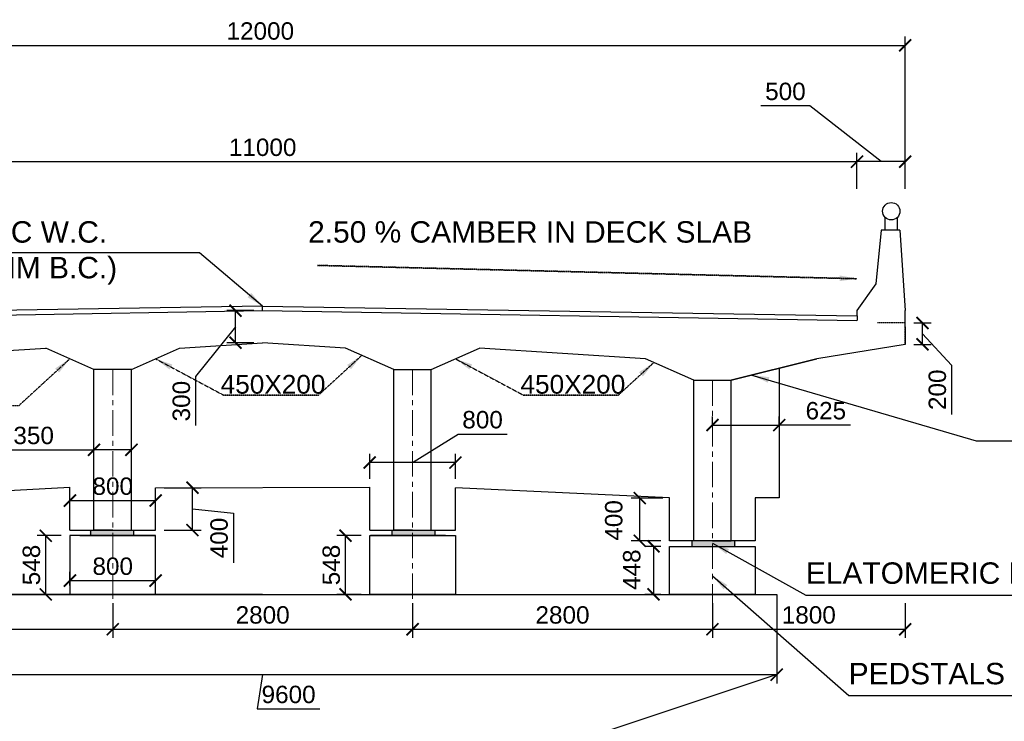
# Model space of a CAD drawing. Header units: millimetres. Extents: x -7734343280 to -3864522140, y -13315289801 to -345766.
# Tile 3 of 22: x -3864763712 to -3864726934, y -6657823382 to -6657797171. Entities that reach past the tile are written whole.
import ezdxf

# ---------------------------------------------------------------- set-up
doc = ezdxf.new("R2010")
doc.units = ezdxf.units.MM
doc.header["$MEASUREMENT"] = 0
doc.header["$PDMODE"] = 2
doc.linetypes.add('CENTER', pattern=[50.8, 31.75, -6.35, 6.35, -6.35])
doc.linetypes.add('DASHED', pattern=[0.75, 0.5, -0.25])
doc.layers.add('CEN', color=3, linetype='CENTER', lineweight=13)
doc.layers.add('STR', color=7, linetype='Continuous', lineweight=25)
doc.layers.add('CHNGE', color=7, linetype='Continuous')
doc.layers.add('TEXT', color=7, linetype='Continuous')
doc.styles.add('ROMANS', font='arial.ttf')
doc.dimstyles.new('ROMANS', dxfattribs={"dimtxt": 650, "dimasz": 650, "dimexe": 325, "dimexo": 325, "dimgap": 325, "dimtad": 1, "dimdec": 0, "dimzin": 9, "dimdsep": 46, "dimtxsty": 'ROMANS', "dimcen": 325, "dimclrd": 4, "dimclre": 4, "dimclrt": 6, "dimadec": 0, "dimazin": 0, "dimtfac": 1, "dimtdec": 0, "dimtmove": 0, "dimatfit": 3, "dimfxl": 1, "dimtolj": 1, "dimtzin": 9, "dimarcsym": 0})

# ---------------------------------------------------------------- blocks, each defined once
blk = doc.blocks.new('_ArchTick')
at = {"color": 0, "linetype": 'ByBlock', "const_width": 0.15}
blk.add_lwpolyline([(-0.5, -0.5), (0.5, 0.5)], dxfattribs=at)
blk = doc.blocks.new('*D165')
at = {"layer": 'CHNGE', "color": 4, "lineweight": -2, "transparency": 16777216}
for p, q in [((-3864778636.774068, -6657803488.38237), (-3864778636.774068, -6657797804.161186)), ((-3864730636.774068, -6657803488.382368), (-3864730636.774068, -6657797804.161186)), ((-3864778636.774068, -6657798129.161186), (-3864730636.774068, -6657798129.161186))]:
    blk.add_line(p, q, dxfattribs=at)
at = {"layer": 'Defpoints', "color": 0, "lineweight": 30, "transparency": 16777216}
for p in [(-3864730636.774068, -6657798129.161186), (-3864778636.774068, -6657803813.38237), (-3864730636.774068, -6657803813.382368)]:
    blk.add_point(p, dxfattribs=at)
at = {"layer": 'CHNGE', "color": 4, "lineweight": -2, "transparency": 16777216, "xscale": 450, "yscale": 450, "zscale": 450, "rotation": 180}
blk.add_blockref('_ArchTick', (-3864778636.774068, -6657798129.161186), dxfattribs=at)
at = {"layer": 'CHNGE', "color": 4, "lineweight": -2, "transparency": 16777216, "xscale": 450, "yscale": 450, "zscale": 450}
blk.add_blockref('_ArchTick', (-3864730636.774068, -6657798129.161186), dxfattribs=at)
at = {"layer": 'CHNGE', "color": 7, "transparency": 16777216, "insert": (-3864754724.56617, -6657797597.288744), "char_height": 650, "attachment_point": 5, "style": 'ROMANS'}
blk.add_mtext('\\A1;12000', dxfattribs=at)
blk = doc.blocks.new('*D166')
at = {"layer": 'CHNGE', "color": 4, "lineweight": -2, "transparency": 16777216}
for p, q in [((-3864734193.49807, -6657800385.161186), (-3864736027.399843, -6657800385.161186)), ((-3864731536.774068, -6657802473.951586), (-3864734193.49807, -6657800385.161186)), ((-3864732436.774068, -6657803488.382368), (-3864732436.774068, -6657802148.951586)), ((-3864730636.774068, -6657803488.382368), (-3864730636.774068, -6657802148.951586)), ((-3864730636.774068, -6657802473.951586), (-3864732436.774068, -6657802473.951586))]:
    blk.add_line(p, q, dxfattribs=at)
at = {"layer": 'Defpoints', "color": 0, "lineweight": 30, "transparency": 16777216}
for p in [(-3864732436.774068, -6657802473.951586), (-3864732436.774068, -6657803813.382368), (-3864730636.774068, -6657803813.382368)]:
    blk.add_point(p, dxfattribs=at)
at = {"layer": 'CHNGE', "color": 4, "lineweight": -2, "transparency": 16777216, "xscale": 450, "yscale": 450, "zscale": 450, "rotation": 180}
blk.add_blockref('_ArchTick', (-3864732436.774068, -6657802473.951586), dxfattribs=at)
at = {"layer": 'CHNGE', "color": 4, "lineweight": -2, "transparency": 16777216, "xscale": 450, "yscale": 450, "zscale": 450}
blk.add_blockref('_ArchTick', (-3864730636.774068, -6657802473.951586), dxfattribs=at)
at = {"layer": 'CHNGE', "color": 7, "transparency": 16777216, "insert": (-3864735110.448956, -6657799853.288744), "char_height": 650, "attachment_point": 5, "style": 'ROMANS'}
blk.add_mtext('\\A1;500', dxfattribs=at)
blk = doc.blocks.new('*D167')
at = {"layer": 'CHNGE', "color": 4, "lineweight": -2, "transparency": 16777216}
for p, q in [((-3864776836.774068, -6657803488.382368), (-3864776836.774068, -6657802148.951586)), ((-3864732436.774068, -6657803488.382368), (-3864732436.774068, -6657802148.951586)), ((-3864776836.774068, -6657802473.951586), (-3864732436.774068, -6657802473.951586))]:
    blk.add_line(p, q, dxfattribs=at)
at = {"layer": 'Defpoints', "color": 0, "lineweight": 30, "transparency": 16777216}
for p in [(-3864732436.774068, -6657802473.951586), (-3864776836.774068, -6657803813.382368), (-3864732436.774068, -6657803813.382368)]:
    blk.add_point(p, dxfattribs=at)
at = {"layer": 'CHNGE', "color": 4, "lineweight": -2, "transparency": 16777216, "xscale": 450, "yscale": 450, "zscale": 450, "rotation": 180}
blk.add_blockref('_ArchTick', (-3864776836.774068, -6657802473.951586), dxfattribs=at)
at = {"layer": 'CHNGE', "color": 4, "lineweight": -2, "transparency": 16777216, "xscale": 450, "yscale": 450, "zscale": 450}
blk.add_blockref('_ArchTick', (-3864732436.774068, -6657802473.951586), dxfattribs=at)
at = {"layer": 'CHNGE', "color": 7, "transparency": 16777216, "insert": (-3864754636.774068, -6657801942.079144), "char_height": 650, "attachment_point": 5, "style": 'ROMANS'}
blk.add_mtext('\\A1;11000', dxfattribs=at)
blk = doc.blocks.new('*D171')
at = {"layer": 'CHNGE', "color": 4, "lineweight": -2, "transparency": 16777216}
for p, q in [((-3864773836.774056, -6657818964.190067), (-3864773836.774056, -6657821964.190031)), ((-3864735436.774056, -6657818964.190031), (-3864735436.774056, -6657821964.190031)), ((-3864773836.774056, -6657821639.190031), (-3864735436.774056, -6657821639.190031)), ((-3864754636.774056, -6657821639.190031), (-3864754836.774056, -6657822913.846016)), ((-3864754836.774056, -6657822913.846016), (-3864752497.85864, -6657822913.846016))]:
    blk.add_line(p, q, dxfattribs=at)
at = {"layer": 'Defpoints', "color": 0, "lineweight": 30, "transparency": 16777216}
for p in [(-3864773836.774056, -6657818639.190067), (-3864735436.774056, -6657818639.190031), (-3864735436.774056, -6657821639.190031)]:
    blk.add_point(p, dxfattribs=at)
at = {"layer": 'CHNGE', "color": 4, "lineweight": -2, "transparency": 16777216, "xscale": 450, "yscale": 450, "zscale": 450, "rotation": 180}
blk.add_blockref('_ArchTick', (-3864773836.774056, -6657821639.190031), dxfattribs=at)
at = {"layer": 'CHNGE', "color": 4, "lineweight": -2, "transparency": 16777216, "xscale": 450, "yscale": 450, "zscale": 450}
blk.add_blockref('_ArchTick', (-3864735436.774056, -6657821639.190031), dxfattribs=at)
at = {"layer": 'CHNGE', "color": 7, "transparency": 16777216, "insert": (-3864753667.316349, -6657822381.973574), "char_height": 650, "attachment_point": 5, "style": 'ROMANS'}
blk.add_mtext('\\A1;9600', dxfattribs=at)
blk = doc.blocks.new('*D175')
at = {"layer": 'CHNGE', "color": 4, "lineweight": -2, "transparency": 16777216}
for p, q in [((-3864754961.774067, -6657808039.190065), (-3864755974.884744, -6657808039.190065)), ((-3864755649.884744, -6657809239.190058), (-3864755649.884744, -6657808039.190065)), ((-3864755649.884744, -6657808639.190062), (-3864757139.073012, -6657810503.846015)), ((-3864754961.774065, -6657809239.190058), (-3864755974.884744, -6657809239.190058)), ((-3864757139.073012, -6657810503.846015), (-3864757139.073012, -6657812337.304405))]:
    blk.add_line(p, q, dxfattribs=at)
at = {"layer": 'Defpoints', "color": 0, "lineweight": 30, "transparency": 16777216}
for p in [(-3864755649.884744, -6657808039.190065), (-3864754636.774067, -6657808039.190065), (-3864754636.774065, -6657809239.190058)]:
    blk.add_point(p, dxfattribs=at)
at = {"layer": 'CHNGE', "color": 4, "lineweight": -2, "transparency": 16777216, "xscale": 450, "yscale": 450, "zscale": 450}
for p, rotation in [((-3864755649.884744, -6657808039.190065), 90), ((-3864755649.884744, -6657809239.190058), 270)]:
    blk.add_blockref('_ArchTick', p, dxfattribs=dict(at, rotation=rotation))
at = {"layer": 'CHNGE', "color": 7, "transparency": 16777216, "insert": (-3864757671.167145, -6657811420.575211), "char_height": 650, "attachment_point": 5, "rotation": 90, "style": 'ROMANS'}
blk.add_mtext('\\A1;300', dxfattribs=at)
blk = doc.blocks.new('*D176')
at = {"layer": 'CHNGE', "color": 4, "lineweight": -2, "transparency": 16777216}
for p, q in [((-3864730311.774049, -6657808500.590705), (-3864729664.884744, -6657808500.590705)), ((-3864729989.884744, -6657809300.590708), (-3864729989.884744, -6657808500.590705)), ((-3864729989.884744, -6657808900.590707), (-3864728901.13986, -6657810073.846015)), ((-3864730311.774068, -6657809300.590708), (-3864729664.884744, -6657809300.590708)), ((-3864728901.13986, -6657810073.846015), (-3864728901.13986, -6657811918.832373))]:
    blk.add_line(p, q, dxfattribs=at)
at = {"layer": 'Defpoints', "color": 0, "lineweight": 30, "transparency": 16777216}
for p in [(-3864730636.774049, -6657808500.590705), (-3864729989.884744, -6657808500.590705), (-3864730636.774068, -6657809300.590708)]:
    blk.add_point(p, dxfattribs=at)
at = {"layer": 'CHNGE', "color": 4, "lineweight": -2, "transparency": 16777216, "xscale": 450, "yscale": 450, "zscale": 450}
for p, rotation in [((-3864729989.884744, -6657808500.590705), 90), ((-3864729989.884744, -6657809300.590708), 270)]:
    blk.add_blockref('_ArchTick', p, dxfattribs=dict(at, rotation=rotation))
at = {"layer": 'CHNGE', "color": 7, "transparency": 16777216, "insert": (-3864729433.012301, -6657810996.339194), "char_height": 650, "attachment_point": 5, "rotation": 90, "style": 'ROMANS'}
blk.add_mtext('\\A1;200', dxfattribs=at)
blk = doc.blocks.new('*D177')
at = {"layer": 'CHNGE', "color": 4, "lineweight": -2, "transparency": 16777216}
for p in [(-3864764106.613939, -6657813239.190063), (-3864759536.774057, -6657813239.190063)]:
    blk.add_line(p, (-3864760936.774057, -6657813239.190063), dxfattribs=at)
at = {"layer": 'Defpoints', "color": 0, "lineweight": 30, "transparency": 16777216}
for p in [(-3864760936.774057, -6657813239.190063), (-3864760936.774057, -6657813239.190063), (-3864759536.774057, -6657813239.190063)]:
    blk.add_point(p, dxfattribs=at)
at = {"layer": 'CHNGE', "color": 4, "lineweight": -2, "transparency": 16777216, "xscale": 450, "yscale": 450, "zscale": 450, "rotation": 180}
blk.add_blockref('_ArchTick', (-3864760936.774057, -6657813239.190063), dxfattribs=at)
at = {"layer": 'CHNGE', "color": 4, "lineweight": -2, "transparency": 16777216, "xscale": 450, "yscale": 450, "zscale": 450}
blk.add_blockref('_ArchTick', (-3864759536.774057, -6657813239.190063), dxfattribs=at)
at = {"layer": 'CHNGE', "color": 7, "transparency": 16777216, "insert": (-3864763189.884744, -6657812707.095929), "char_height": 650, "attachment_point": 5, "style": 'ROMANS'}
blk.add_mtext('\\A1;350', dxfattribs=at)
blk = doc.blocks.new('*D179')
at = {"layer": 'CHNGE', "color": 4, "lineweight": -2, "transparency": 16777216}
for p, q in [((-3864737836.774054, -6657812311.973577), (-3864737836.774054, -6657811988.846016)), ((-3864735338.224589, -6657812289.371379), (-3864735338.224589, -6657811988.846016)), ((-3864737836.774054, -6657812313.846016), (-3864735338.224589, -6657812313.846016)), ((-3864732677.613257, -6657812313.846016), (-3864735338.224589, -6657812313.846016))]:
    blk.add_line(p, q, dxfattribs=at)
at = {"layer": 'Defpoints', "color": 0, "lineweight": 30, "transparency": 16777216}
for p in [(-3864735338.224589, -6657812313.846016), (-3864735338.224589, -6657812614.371379), (-3864737836.774054, -6657812636.973577)]:
    blk.add_point(p, dxfattribs=at)
at = {"layer": 'CHNGE', "color": 4, "lineweight": -2, "transparency": 16777216, "xscale": 450, "yscale": 450, "zscale": 450, "rotation": 180}
blk.add_blockref('_ArchTick', (-3864737836.774054, -6657812313.846016), dxfattribs=at)
at = {"layer": 'CHNGE', "color": 4, "lineweight": -2, "transparency": 16777216, "xscale": 450, "yscale": 450, "zscale": 450}
blk.add_blockref('_ArchTick', (-3864735338.224589, -6657812313.846016), dxfattribs=at)
at = {"layer": 'CHNGE', "color": 7, "transparency": 16777216, "insert": (-3864733599.884744, -6657811781.973574), "char_height": 650, "attachment_point": 5, "style": 'ROMANS'}
blk.add_mtext('\\A1;625', dxfattribs=at)
blk = doc.blocks.new('*D180')
at = {"layer": 'CHNGE', "color": 4, "lineweight": -2, "transparency": 16777216}
for p, q in [((-3864749036.148513, -6657813713.846016), (-3864747339.884744, -6657812650.101131)), ((-3864747339.884744, -6657812650.101131), (-3864745505.096204, -6657812650.101131)), ((-3864750636.774058, -6657814328.845016), (-3864750636.774058, -6657813388.846016)), ((-3864747435.522968, -6657813713.846016), (-3864750636.774058, -6657813713.846016)), ((-3864747435.522968, -6657814328.845016), (-3864747435.522968, -6657813388.846016))]:
    blk.add_line(p, q, dxfattribs=at)
at = {"layer": 'Defpoints', "color": 0, "lineweight": 30, "transparency": 16777216}
for p in [(-3864750636.774058, -6657813713.846016), (-3864750636.774058, -6657814653.845016), (-3864747435.522968, -6657814653.845016)]:
    blk.add_point(p, dxfattribs=at)
at = {"layer": 'CHNGE', "color": 4, "lineweight": -2, "transparency": 16777216, "xscale": 450, "yscale": 450, "zscale": 450, "rotation": 180}
blk.add_blockref('_ArchTick', (-3864750636.774058, -6657813713.846016), dxfattribs=at)
at = {"layer": 'CHNGE', "color": 4, "lineweight": -2, "transparency": 16777216, "xscale": 450, "yscale": 450, "zscale": 450}
blk.add_blockref('_ArchTick', (-3864747435.522968, -6657813713.846016), dxfattribs=at)
at = {"layer": 'CHNGE', "color": 7, "transparency": 16777216, "insert": (-3864746422.490474, -6657812118.228689), "char_height": 650, "attachment_point": 5, "style": 'ROMANS'}
blk.add_mtext('\\A1;800', dxfattribs=at)
blk = doc.blocks.new('*D182')
at = {"layer": 'CHNGE', "color": 4, "lineweight": -2, "transparency": 16777216}
for p, q in [((-3864762161.774058, -6657816446.691355), (-3864763064.884744, -6657816446.691355)), ((-3864762739.884744, -6657818639.190067), (-3864762739.884744, -6657816446.691355)), ((-3864762161.774058, -6657818639.190067), (-3864763064.884744, -6657818639.190067))]:
    blk.add_line(p, q, dxfattribs=at)
at = {"layer": 'Defpoints', "color": 0, "lineweight": 30, "transparency": 16777216}
for p in [(-3864762739.884744, -6657816446.691355), (-3864761836.774058, -6657816446.691355), (-3864761836.774058, -6657818639.190067)]:
    blk.add_point(p, dxfattribs=at)
at = {"layer": 'CHNGE', "color": 4, "lineweight": -2, "transparency": 16777216, "xscale": 450, "yscale": 450, "zscale": 450}
for p, rotation in [((-3864762739.884744, -6657816446.691355), 90), ((-3864762739.884744, -6657818639.190067), 270)]:
    blk.add_blockref('_ArchTick', p, dxfattribs=dict(at, rotation=rotation))
at = {"layer": 'CHNGE', "color": 7, "transparency": 16777216, "insert": (-3864763271.757185, -6657817542.940712), "char_height": 650, "attachment_point": 5, "rotation": 90, "style": 'ROMANS'}
blk.add_mtext('\\A1;548', dxfattribs=at)
blk = doc.blocks.new('*D183')
at = {"layer": 'CHNGE', "color": 4, "lineweight": -2, "transparency": 16777216}
for p, q in [((-3864761836.774058, -6657818314.190067), (-3864761836.774058, -6657817798.846016)), ((-3864761836.774058, -6657818123.846016), (-3864758636.774058, -6657818123.846016)), ((-3864758636.774058, -6657818314.190067), (-3864758636.774058, -6657817798.846016))]:
    blk.add_line(p, q, dxfattribs=at)
at = {"layer": 'Defpoints', "color": 0, "lineweight": 30, "transparency": 16777216}
for p in [(-3864758636.774058, -6657818123.846016), (-3864761836.774058, -6657818639.190067), (-3864758636.774058, -6657818639.190067)]:
    blk.add_point(p, dxfattribs=at)
at = {"layer": 'CHNGE', "color": 4, "lineweight": -2, "transparency": 16777216, "xscale": 450, "yscale": 450, "zscale": 450, "rotation": 180}
blk.add_blockref('_ArchTick', (-3864761836.774058, -6657818123.846016), dxfattribs=at)
at = {"layer": 'CHNGE', "color": 4, "lineweight": -2, "transparency": 16777216, "xscale": 450, "yscale": 450, "zscale": 450}
blk.add_blockref('_ArchTick', (-3864758636.774058, -6657818123.846016), dxfattribs=at)
at = {"layer": 'CHNGE', "color": 7, "transparency": 16777216, "insert": (-3864760236.774058, -6657817591.973574), "char_height": 650, "attachment_point": 5, "style": 'ROMANS'}
blk.add_mtext('\\A1;800', dxfattribs=at)
blk = doc.blocks.new('*D185')
at = {"layer": 'CHNGE', "color": 4, "lineweight": -2, "transparency": 16777216}
for p, q in [((-3864758310.522968, -6657814653.845028), (-3864756934.884744, -6657814653.845028)), ((-3864757259.884744, -6657816239.190067), (-3864757259.884744, -6657814653.845028)), ((-3864757259.884744, -6657815446.517548), (-3864755729.884745, -6657815603.846015)), ((-3864755729.884745, -6657815603.846015), (-3864755729.884745, -6657817463.907407)), ((-3864758311.774058, -6657816239.190067), (-3864756934.884744, -6657816239.190067))]:
    blk.add_line(p, q, dxfattribs=at)
at = {"layer": 'Defpoints', "color": 0, "lineweight": 30, "transparency": 16777216}
for p in [(-3864758635.522968, -6657814653.845028), (-3864757259.884744, -6657814653.845028), (-3864758636.774058, -6657816239.190067)]:
    blk.add_point(p, dxfattribs=at)
at = {"layer": 'CHNGE', "color": 4, "lineweight": -2, "transparency": 16777216, "xscale": 450, "yscale": 450, "zscale": 450}
for p, rotation in [((-3864757259.884744, -6657814653.845028), 90), ((-3864757259.884744, -6657816239.190067), 270)]:
    blk.add_blockref('_ArchTick', p, dxfattribs=dict(at, rotation=rotation))
at = {"layer": 'CHNGE', "color": 7, "transparency": 16777216, "insert": (-3864756261.757186, -6657816533.876712), "char_height": 650, "attachment_point": 5, "rotation": 90, "style": 'ROMANS'}
blk.add_mtext('\\A1;400', dxfattribs=at)
blk = doc.blocks.new('*D186')
at = {"layer": 'CHNGE', "color": 4, "lineweight": -2, "transparency": 16777216}
for p, q in [((-3864739684.871178, -6657815042.896919), (-3864740874.884744, -6657815042.896919)), ((-3864740549.884744, -6657816639.190067), (-3864740549.884744, -6657815042.896919)), ((-3864739761.774058, -6657816639.190067), (-3864740874.884744, -6657816639.190067))]:
    blk.add_line(p, q, dxfattribs=at)
at = {"layer": 'Defpoints', "color": 0, "lineweight": 30, "transparency": 16777216}
for p in [(-3864740549.884744, -6657815042.896919), (-3864739359.871178, -6657815042.896919), (-3864739436.774058, -6657816639.190067)]:
    blk.add_point(p, dxfattribs=at)
at = {"layer": 'CHNGE', "color": 4, "lineweight": -2, "transparency": 16777216, "xscale": 450, "yscale": 450, "zscale": 450}
for p, rotation in [((-3864740549.884744, -6657815042.896919), 90), ((-3864740549.884744, -6657816639.190067), 270)]:
    blk.add_blockref('_ArchTick', p, dxfattribs=dict(at, rotation=rotation))
at = {"layer": 'CHNGE', "color": 7, "transparency": 16777216, "insert": (-3864741519.731661, -6657815877.170818), "char_height": 650, "attachment_point": 5, "rotation": 90, "style": 'ROMANS'}
blk.add_mtext('\\A1;400', dxfattribs=at)
blk = doc.blocks.new('*D187')
at = {"layer": 'CHNGE', "color": 4, "lineweight": -2, "transparency": 16777216}
for p, q in [((-3864761836.774058, -6657815114.191075), (-3864761836.774058, -6657814808.896508)), ((-3864758636.148513, -6657815121.517548), (-3864758636.148513, -6657814808.896508)), ((-3864761836.774058, -6657815133.896508), (-3864758636.148513, -6657815133.896508))]:
    blk.add_line(p, q, dxfattribs=at)
at = {"layer": 'Defpoints', "color": 0, "lineweight": 30, "transparency": 16777216}
for p in [(-3864758636.148513, -6657815133.896508), (-3864761836.774058, -6657815439.191075), (-3864758636.148513, -6657815446.517548)]:
    blk.add_point(p, dxfattribs=at)
at = {"layer": 'CHNGE', "color": 4, "lineweight": -2, "transparency": 16777216, "xscale": 450, "yscale": 450, "zscale": 450, "rotation": 180}
blk.add_blockref('_ArchTick', (-3864761836.774058, -6657815133.896508), dxfattribs=at)
at = {"layer": 'CHNGE', "color": 4, "lineweight": -2, "transparency": 16777216, "xscale": 450, "yscale": 450, "zscale": 450}
blk.add_blockref('_ArchTick', (-3864758636.148513, -6657815133.896508), dxfattribs=at)
at = {"layer": 'CHNGE', "color": 7, "transparency": 16777216, "insert": (-3864760236.461286, -6657814602.024066), "char_height": 650, "attachment_point": 5, "style": 'ROMANS'}
blk.add_mtext('\\A1;800', dxfattribs=at)
blk = doc.blocks.new('*D189')
at = {"layer": 'CHNGE', "color": 4, "lineweight": -2, "transparency": 16777216}
for p, q in [((-3864771436.774058, -6657818964.190067), (-3864771436.774058, -6657820268.846016)), ((-3864760236.774059, -6657818964.190076), (-3864760236.774059, -6657820268.846016)), ((-3864771436.774058, -6657819943.846016), (-3864760236.774059, -6657819943.846016))]:
    blk.add_line(p, q, dxfattribs=at)
at = {"layer": 'Defpoints', "color": 0, "lineweight": 30, "transparency": 16777216}
for p in [(-3864771436.774058, -6657818639.190067), (-3864760236.774059, -6657818639.190076), (-3864760236.774059, -6657819943.846016)]:
    blk.add_point(p, dxfattribs=at)
at = {"layer": 'CHNGE', "color": 4, "lineweight": -2, "transparency": 16777216, "xscale": 450, "yscale": 450, "zscale": 450, "rotation": 180}
blk.add_blockref('_ArchTick', (-3864771436.774058, -6657819943.846016), dxfattribs=at)
at = {"layer": 'CHNGE', "color": 4, "lineweight": -2, "transparency": 16777216, "xscale": 450, "yscale": 450, "zscale": 450}
blk.add_blockref('_ArchTick', (-3864760236.774059, -6657819943.846016), dxfattribs=at)
at = {"layer": 'CHNGE', "color": 7, "transparency": 16777216, "insert": (-3864765836.774059, -6657819411.973574), "char_height": 650, "attachment_point": 5, "style": 'ROMANS'}
blk.add_mtext('\\A1;2800', dxfattribs=at)
blk = doc.blocks.new('*D190')
at = {"layer": 'CHNGE', "color": 4, "lineweight": -2, "transparency": 16777216}
for p, q in [((-3864760236.774059, -6657818964.190067), (-3864760236.774059, -6657820268.846016)), ((-3864749036.77406, -6657818964.190076), (-3864749036.77406, -6657820268.846016)), ((-3864760236.774059, -6657819943.846016), (-3864749036.77406, -6657819943.846016))]:
    blk.add_line(p, q, dxfattribs=at)
at = {"layer": 'Defpoints', "color": 0, "lineweight": 30, "transparency": 16777216}
for p in [(-3864760236.774059, -6657818639.190067), (-3864749036.77406, -6657818639.190076), (-3864749036.77406, -6657819943.846016)]:
    blk.add_point(p, dxfattribs=at)
at = {"layer": 'CHNGE', "color": 4, "lineweight": -2, "transparency": 16777216, "xscale": 450, "yscale": 450, "zscale": 450, "rotation": 180}
blk.add_blockref('_ArchTick', (-3864760236.774059, -6657819943.846016), dxfattribs=at)
at = {"layer": 'CHNGE', "color": 4, "lineweight": -2, "transparency": 16777216, "xscale": 450, "yscale": 450, "zscale": 450}
blk.add_blockref('_ArchTick', (-3864749036.77406, -6657819943.846016), dxfattribs=at)
at = {"layer": 'CHNGE', "color": 7, "transparency": 16777216, "insert": (-3864754636.774059, -6657819411.973574), "char_height": 650, "attachment_point": 5, "style": 'ROMANS'}
blk.add_mtext('\\A1;2800', dxfattribs=at)
blk = doc.blocks.new('*D191')
at = {"layer": 'CHNGE', "color": 4, "lineweight": -2, "transparency": 16777216}
for p, q in [((-3864749036.774059, -6657818964.190084), (-3864749036.774059, -6657820268.846032)), ((-3864737836.77406, -6657818964.190092), (-3864737836.77406, -6657820268.846032)), ((-3864749036.774059, -6657819943.846032), (-3864737836.77406, -6657819943.846032))]:
    blk.add_line(p, q, dxfattribs=at)
at = {"layer": 'Defpoints', "color": 0, "lineweight": 30, "transparency": 16777216}
for p in [(-3864749036.774059, -6657818639.190084), (-3864737836.77406, -6657818639.190092), (-3864737836.77406, -6657819943.846032)]:
    blk.add_point(p, dxfattribs=at)
at = {"layer": 'CHNGE', "color": 4, "lineweight": -2, "transparency": 16777216, "xscale": 450, "yscale": 450, "zscale": 450, "rotation": 180}
blk.add_blockref('_ArchTick', (-3864749036.774059, -6657819943.846032), dxfattribs=at)
at = {"layer": 'CHNGE', "color": 4, "lineweight": -2, "transparency": 16777216, "xscale": 450, "yscale": 450, "zscale": 450}
blk.add_blockref('_ArchTick', (-3864737836.77406, -6657819943.846032), dxfattribs=at)
at = {"layer": 'CHNGE', "color": 7, "transparency": 16777216, "insert": (-3864743436.774059, -6657819411.97359), "char_height": 650, "attachment_point": 5, "style": 'ROMANS'}
blk.add_mtext('\\A1;2800', dxfattribs=at)
blk = doc.blocks.new('*D192')
at = {"layer": 'CHNGE', "color": 4, "lineweight": -2, "transparency": 16777216}
for p, q in [((-3864737836.774058, -6657818964.190092), (-3864737836.774058, -6657820268.846041)), ((-3864730636.774049, -6657818964.190067), (-3864730636.774049, -6657820268.846041)), ((-3864737836.774058, -6657819943.846041), (-3864730636.774049, -6657819943.846041))]:
    blk.add_line(p, q, dxfattribs=at)
at = {"layer": 'Defpoints', "color": 0, "lineweight": 30, "transparency": 16777216}
for p in [(-3864737836.774058, -6657818639.190092), (-3864730636.774049, -6657818639.190067), (-3864730636.774049, -6657819943.846041)]:
    blk.add_point(p, dxfattribs=at)
at = {"layer": 'CHNGE', "color": 4, "lineweight": -2, "transparency": 16777216, "xscale": 450, "yscale": 450, "zscale": 450, "rotation": 180}
blk.add_blockref('_ArchTick', (-3864737836.774058, -6657819943.846041), dxfattribs=at)
at = {"layer": 'CHNGE', "color": 4, "lineweight": -2, "transparency": 16777216, "xscale": 450, "yscale": 450, "zscale": 450}
blk.add_blockref('_ArchTick', (-3864730636.774049, -6657819943.846041), dxfattribs=at)
at = {"layer": 'CHNGE', "color": 7, "transparency": 16777216, "insert": (-3864734236.774054, -6657819411.973598), "char_height": 650, "attachment_point": 5, "style": 'ROMANS'}
blk.add_mtext('\\A1;1800', dxfattribs=at)
blk = doc.blocks.new('*D194')
at = {"layer": 'CHNGE', "color": 4, "lineweight": -2, "transparency": 16777216}
for p, q in [((-3864750961.774058, -6657816446.691355), (-3864751864.884744, -6657816446.691355)), ((-3864751539.884744, -6657818639.190067), (-3864751539.884744, -6657816446.691355)), ((-3864750961.774058, -6657818639.190067), (-3864751864.884744, -6657818639.190067))]:
    blk.add_line(p, q, dxfattribs=at)
at = {"layer": 'Defpoints', "color": 0, "lineweight": 30, "transparency": 16777216}
for p in [(-3864751539.884744, -6657816446.691355), (-3864750636.774058, -6657816446.691355), (-3864750636.774058, -6657818639.190067)]:
    blk.add_point(p, dxfattribs=at)
at = {"layer": 'CHNGE', "color": 4, "lineweight": -2, "transparency": 16777216, "xscale": 450, "yscale": 450, "zscale": 450}
for p, rotation in [((-3864751539.884744, -6657816446.691355), 90), ((-3864751539.884744, -6657818639.190067), 270)]:
    blk.add_blockref('_ArchTick', p, dxfattribs=dict(at, rotation=rotation))
at = {"layer": 'CHNGE', "color": 7, "transparency": 16777216, "insert": (-3864752071.757185, -6657817542.940712), "char_height": 650, "attachment_point": 5, "rotation": 90, "style": 'ROMANS'}
blk.add_mtext('\\A1;548', dxfattribs=at)
blk = doc.blocks.new('*D195')
at = {"layer": 'CHNGE', "color": 4, "lineweight": -2, "transparency": 16777216}
for p, q in [((-3864739761.774058, -6657816846.691355), (-3864740361.774058, -6657816846.691355)), ((-3864740036.774058, -6657816846.691355), (-3864740036.774058, -6657818639.190067)), ((-3864739761.774058, -6657818639.190067), (-3864740361.774058, -6657818639.190067))]:
    blk.add_line(p, q, dxfattribs=at)
at = {"layer": 'Defpoints', "color": 0, "lineweight": 30, "transparency": 16777216}
for p in [(-3864739436.774058, -6657816846.691355), (-3864740036.774058, -6657818639.190067), (-3864739436.774058, -6657818639.190067)]:
    blk.add_point(p, dxfattribs=at)
at = {"layer": 'CHNGE', "color": 4, "lineweight": -2, "transparency": 16777216, "xscale": 450, "yscale": 450, "zscale": 450}
for p, rotation in [((-3864740036.774058, -6657816846.691355), 90), ((-3864740036.774058, -6657818639.190067), 270)]:
    blk.add_blockref('_ArchTick', p, dxfattribs=dict(at, rotation=rotation))
at = {"layer": 'CHNGE', "color": 7, "transparency": 16777216, "insert": (-3864740847.423812, -6657817717.098677), "char_height": 650, "attachment_point": 5, "rotation": 90, "style": 'ROMANS'}
blk.add_mtext('\\A1;448', dxfattribs=at)

msp = doc.modelspace()

# ---------------------------------------------------------------- hatches: boundary and pattern name
at = {"layer": 'TEXT'}
for points in [[(-3864759504.957748, -6657816446.691355), (-3864759504.957748, -6657816239.190058), (-3864761101.121582, -6657816239.190058), (-3864761101.121582, -6657816446.691355)], [(-3864759504.957747, -6657816446.691355), (-3864759504.957747, -6657816239.190058), (-3864761101.121581, -6657816239.190058), (-3864761101.121581, -6657816446.691355)], [(-3864759461.431387, -6657816446.691355), (-3864759461.431387, -6657816239.190058), (-3864761057.595222, -6657816239.190058), (-3864761057.595222, -6657816446.691355)], [(-3864759461.431386, -6657816446.691355), (-3864759461.431386, -6657816239.190058), (-3864761057.595221, -6657816239.190058), (-3864761057.595221, -6657816446.691355)], [(-3864749812.116731, -6657816446.691355), (-3864749812.116731, -6657816239.190058), (-3864748215.952896, -6657816239.190058), (-3864748215.952896, -6657816446.691355)], [(-3864749812.11673, -6657816446.691355), (-3864749812.11673, -6657816239.190058), (-3864748215.952895, -6657816239.190058), (-3864748215.952895, -6657816446.691355)], [(-3864749768.590369, -6657816446.691355), (-3864749768.590369, -6657816239.190058), (-3864748172.426536, -6657816239.190058), (-3864748172.426536, -6657816446.691355)], [(-3864749768.590368, -6657816446.691355), (-3864749768.590368, -6657816239.190058), (-3864748172.426535, -6657816239.190058), (-3864748172.426535, -6657816446.691355)], [(-3864738612.11673, -6657816846.691355), (-3864738612.11673, -6657816639.190058), (-3864737015.952895, -6657816639.190058), (-3864737015.952895, -6657816846.691355)], [(-3864738568.590368, -6657816846.691355), (-3864738568.590368, -6657816639.190058), (-3864736972.426535, -6657816639.190058), (-3864736972.426535, -6657816846.691355)]]:
    msp.add_hatch(color=7, dxfattribs=at).paths.add_polyline_path(points)

# ---------------------------------------------------------------- linework, layer by layer
at = {"color": 7}
for p, q in [((-3864731536.774068, -6657805039.190065), (-3864731736.774068, -6657807039.190065)), ((-3864730836.774068, -6657805039.190065), (-3864731536.774068, -6657805039.190065)), ((-3864730836.774068, -6657805039.190065), (-3864730636.774068, -6657808039.190065)), ((-3864731736.774068, -6657807039.190065), (-3864732436.774068, -6657808039.190065)), ((-3864732436.774068, -6657808039.190065), (-3864732433.829529, -6657808413.895707)), ((-3864732433.829529, -6657808413.895707), (-3864732433.829529, -6657808413.895707)), ((-3864732433.829529, -6657808413.895707), (-3864732433.829529, -6657808413.895707)), ((-3864732433.829529, -6657808413.895707), (-3864732433.829529, -6657808413.895707)), ((-3864732433.829529, -6657808413.895707), (-3864732433.829529, -6657808413.895707)), ((-3864730636.774049, -6657809300.590705), (-3864733936.774059, -6657809839.190058))]:
    msp.add_line(p, q, dxfattribs=at)
for points in [[(-3864730930.589365, -6657804563.773523), (-3864730930.589365, -6657805039.190065), (-3864731385.626891, -6657805039.190065), (-3864731385.626891, -6657804563.773523)], [(-3864732436.774067, -6657808413.846015), (-3864732436.774067, -6657808413.846015)]]:
    msp.add_lwpolyline(points, dxfattribs=at)
msp.add_circle((-3864731158.108128, -6657804326.095213), 325.527923, dxfattribs=at)
at = {"layer": 'CEN', "color": 7, "ltscale": 30}
for p, q in [((-3864760236.774053, -6657810239.189568), (-3864760236.774059, -6657819262.955904)), ((-3864749036.774053, -6657810239.189558), (-3864749036.774059, -6657819262.955894)), ((-3864737836.774053, -6657810639.189568), (-3864737836.774059, -6657819662.955904))]:
    msp.add_line(p, q, dxfattribs=at)
at = {"layer": 'STR', "color": 7}
for p, q in [((-3864776836.774068, -6657808428.068577), (-3864754636.774067, -6657808039.190065)), ((-3864754636.774067, -6657808039.190065), (-3864732436.774067, -6657808413.846015)), ((-3864730636.774068, -6657808639.190065), (-3864730636.774068, -6657808039.190065)), ((-3864730636.774068, -6657808639.190065), (-3864730636.774068, -6657808039.190065)), ((-3864730636.774068, -6657808639.190065), (-3864730636.774068, -6657809300.590705)), ((-3864768936.774057, -6657809839.190058), (-3864762736.774048, -6657809439.190058)), ((-3864740336.774059, -6657809839.190058), (-3864746536.774069, -6657809439.190058)), ((-3864759536.774049, -6657810239.190067), (-3864760936.774057, -6657810239.190067)), ((-3864749736.774068, -6657810239.190067), (-3864748336.774059, -6657810239.190067)), ((-3864738536.774059, -6657810639.190058), (-3864737136.774059, -6657810639.190058)), ((-3864761461.68302, -6657816446.691355), (-3864758668.396309, -6657816446.691355)), ((-3864761461.68302, -6657816446.691355), (-3864758668.396309, -6657816446.691355)), ((-3864747811.865097, -6657816446.691355), (-3864750605.151808, -6657816446.691355)), ((-3864747811.865097, -6657816446.691355), (-3864750605.151808, -6657816446.691355)), ((-3864773036.774058, -6657818639.190067), (-3864736236.774058, -6657818639.190067)), ((-3864743836.774058, -6657818639.190067), (-3864736236.774058, -6657818639.190067))]:
    msp.add_line(p, q, dxfattribs=at)
for points in [[(-3864754636.774067, -6657808039.190065), (-3864754636.774067, -6657807879.190065), (-3864776836.774068, -6657808239.389372), (-3864776836.774068, -6657808428.068577)], [(-3864754636.774068, -6657807879.190065), (-3864732436.774068, -6657808239.190067)], [(-3864759536.774057, -6657810239.190058), (-3864757736.774057, -6657809439.190058), (-3864757736.774057, -6657809439.190058), (-3864754636.774065, -6657809239.190058)], [(-3864749736.774059, -6657810239.190058), (-3864751536.774059, -6657809439.190058), (-3864751536.774059, -6657809439.190058), (-3864754636.774065, -6657809239.190058)], [(-3864760936.774048, -6657810239.190058), (-3864762736.774048, -6657809439.190058), (-3864762736.774048, -6657809439.190058), (-3864762736.774048, -6657809439.190058)], [(-3864748336.774069, -6657810239.190058), (-3864746536.774069, -6657809439.190058), (-3864746536.774069, -6657809439.190058), (-3864746536.774069, -6657809439.190058)], [(-3864738536.774059, -6657810639.190058), (-3864740336.774059, -6657809839.190058), (-3864740336.774059, -6657809839.190058), (-3864740336.774059, -6657809839.190058)], [(-3864737136.774059, -6657810639.190058), (-3864733936.774059, -6657809839.190058), (-3864733936.774059, -6657809839.190058), (-3864737136.774059, -6657810639.190058)], [(-3864773935.323524, -6657810189.552691), (-3864773935.323531, -6657815039.190067), (-3864773035.335496, -6657815039.190067), (-3864773035.335496, -6657816639.190067), (-3864769836.774058, -6657816639.190067), (-3864769836.774057, -6657815039.192053), (-3864769205.805982, -6657815039.192072), (-3864769205.805982, -6657815039.192072), (-3864761836.774058, -6657814639.192083), (-3864761836.774058, -6657814639.192083)], [(-3864760236.774057, -6657816239.190067), (-3864760936.774057, -6657816239.190067), (-3864760936.774057, -6657810239.190058)], [(-3864760236.774057, -6657816239.190067), (-3864759536.774057, -6657816239.190067), (-3864759536.774057, -6657810239.190058)], [(-3864749036.774059, -6657816239.190067), (-3864749736.774059, -6657816239.190067), (-3864749736.774059, -6657810239.190058)], [(-3864749036.774059, -6657816239.190067), (-3864748336.774059, -6657816239.190067), (-3864748336.774059, -6657810239.190058)], [(-3864735338.224592, -6657810189.552691), (-3864735338.224586, -6657815039.190067), (-3864736238.212621, -6657815039.190067), (-3864736238.212621, -6657816639.190067), (-3864739436.774058, -6657816639.190067), (-3864739436.774059, -6657815039.192053), (-3864739436.774059, -6657815039.192053), (-3864739436.774059, -6657815039.192053), (-3864747435.522968, -6657814653.845016), (-3864747435.522968, -6657814653.845016)], [(-3864737836.774059, -6657816639.190067), (-3864738536.774059, -6657816639.190067), (-3864738536.774059, -6657810639.190058)], [(-3864737836.774059, -6657816639.190067), (-3864737136.774059, -6657816639.190067), (-3864737136.774059, -6657810639.190058)], [(-3864761836.774058, -6657816239.190067), (-3864761836.774058, -6657814639.192083)], [(-3864761836.774058, -6657816239.190067), (-3864758636.774058, -6657816239.190067), (-3864758635.522968, -6657814653.845028)], [(-3864758635.522968, -6657814653.845028), (-3864750636.774058, -6657814639.192072)], [(-3864750636.774058, -6657816239.190056), (-3864750636.774058, -6657814639.192072)], [(-3864750636.774058, -6657816239.190056), (-3864747436.774058, -6657816239.190056), (-3864747435.522968, -6657814653.845016)], [(-3864754636.774056, -6657818639.190067), (-3864773836.774056, -6657818639.190067), (-3864773836.774053, -6657821639.190067), (-3864759436.77404, -6657826439.190067)], [(-3864754636.774056, -6657818639.190067), (-3864735436.774056, -6657818639.190027), (-3864735436.774054, -6657821639.190027), (-3864749836.774056, -6657826439.190058)]]:
    msp.add_lwpolyline(points, dxfattribs=at)
for points in [[(-3864758636.774058, -6657816446.691355), (-3864761836.774058, -6657816446.691355), (-3864761836.774058, -6657818639.190067), (-3864758636.774058, -6657818639.190067)], [(-3864750636.774058, -6657816446.691355), (-3864747436.774058, -6657816446.691355), (-3864747436.774058, -6657818639.190067), (-3864750636.774058, -6657818639.190067)], [(-3864739436.774058, -6657816846.691355), (-3864736236.774058, -6657816846.691355), (-3864736236.774058, -6657818639.190067), (-3864739436.774058, -6657818639.190067)]]:
    msp.add_lwpolyline(points, close=True, dxfattribs=at)
at = {"layer": 'TEXT', "color": 7}
for p, q in [((-3864761063.121582, -6657816239.190058), (-3864761063.121582, -6657816446.691355)), ((-3864761063.121582, -6657816239.190058), (-3864761063.121582, -6657816446.691355)), ((-3864761063.121581, -6657816239.190058), (-3864761063.121581, -6657816446.691355)), ((-3864761063.121581, -6657816239.190058), (-3864761063.121581, -6657816446.691355)), ((-3864759466.957748, -6657816239.190058), (-3864759466.957748, -6657816446.691355)), ((-3864759466.957748, -6657816239.190058), (-3864759466.957748, -6657816446.691355)), ((-3864759466.957747, -6657816239.190058), (-3864759466.957747, -6657816446.691355)), ((-3864759466.957747, -6657816239.190058), (-3864759466.957747, -6657816446.691355)), ((-3864749806.590369, -6657816239.190058), (-3864749806.590369, -6657816446.691355)), ((-3864749806.590369, -6657816239.190058), (-3864749806.590369, -6657816446.691355)), ((-3864749806.590368, -6657816239.190058), (-3864749806.590368, -6657816446.691355)), ((-3864749806.590368, -6657816239.190058), (-3864749806.590368, -6657816446.691355)), ((-3864748210.426536, -6657816239.190058), (-3864748210.426536, -6657816446.691355)), ((-3864748210.426536, -6657816239.190058), (-3864748210.426536, -6657816446.691355)), ((-3864748210.426535, -6657816239.190058), (-3864748210.426535, -6657816446.691355)), ((-3864748210.426535, -6657816239.190058), (-3864748210.426535, -6657816446.691355)), ((-3864738606.590368, -6657816639.190058), (-3864738606.590368, -6657816846.691355)), ((-3864738606.590368, -6657816639.190058), (-3864738606.590368, -6657816846.691355)), ((-3864737010.426535, -6657816639.190058), (-3864737010.426535, -6657816846.691355)), ((-3864737010.426535, -6657816639.190058), (-3864737010.426535, -6657816846.691355))]:
    msp.add_line(p, q, dxfattribs=at)
at = {"layer": 'TEXT', "color": 6, "linetype": 'DASHED', "lineweight": 30, "ltscale": 20}
for points in [[(-3864752584.021306, -6657806349.970951), (-3864732436.774068, -6657806848.37245)], [(-3864730636.774049, -6657809300.590705), (-3864730636.774049, -6657808500.590705), (-3864731669.884744, -6657808500.590705)]]:
    msp.add_lwpolyline(points, dxfattribs=at)

# ---------------------------------------------------------------- texts
at = {"layer": 'TEXT', "color": 7, "style": 'ROMANS'}
for s, height, p in [('450X200', 700, (-3864756206.06343, -6657811141.936587)), ('450X200', 700, (-3864745006.063442, -6657811141.936587)), ('ELATOMERIC BEARING 500X320X52', 800, (-3864734346.774056, -6657818245.038662)), ('PEDSTALS  800X620X500', 800, (-3864732746.774058, -6657821999.694611))]:
    msp.add_text(s, height=height, dxfattribs=at).set_placement(p)
at = {"layer": 'TEXT', "color": 7, "char_height": 800, "width": 20792.90517588, "attachment_point": 1, "style": 'ROMANS'}
for s, insert in [('7{\\fArial|b0|i0|c238|p34;5 MM THK.}  ASPHALTIC W.C.\\P{\\fArial|b0|i0|c238|p34; }(25 MM MASTIC & 50 MM B.C.)', (-3864776338.437932, -6657804699.40093)), ('2.50 % CAMBER IN DECK SLAB', (-3864752938.437932, -6657804699.40093))]:
    msp.add_mtext(s, dxfattribs=dict(at, insert=insert))

# ---------------------------------------------------------------- dimensions: what is measured, and where the dimension line sits
at = {"layer": 'CHNGE', "color": 7}
for base, p1, p2, picture, middle in [((-3864730636.774068, -6657798129.161186), (-3864778636.774068, -6657803813.38237), (-3864730636.774068, -6657803813.382368), '*D165', (-3864754724.56617, -6657798129.161186)), ((-3864735338.224589, -6657812313.846016), (-3864737836.774054, -6657812636.973577), (-3864735338.224589, -6657812614.371379), '*D179', (-3864733599.884744, -6657811781.973574)), ((-3864750636.774058, -6657813713.846016), (-3864747435.522968, -6657814653.845016), (-3864750636.774058, -6657814653.845016), '*D180', (-3864747139.884744, -6657812650.101131)), ((-3864760936.774057, -6657813239.190063), (-3864759536.774057, -6657813239.190063), (-3864760936.774057, -6657813239.190063), '*D177', (-3864763189.884744, -6657812633.846016))]:
    dim = msp.add_linear_dim(base=base, p1=p1, p2=p2, dimstyle='ROMANS', override={"dimasz": 450, "dimgap": 200, "dimlfac": 0.25, "dimblk1": 'ArchTick', "dimblk2": 'ArchTick', "dimsah": 1, "dimclrt": 7, "dimtmove": 1}, dxfattribs=at)
    dim.commit()
    dim.dimension.update_dxf_attribs({"geometry": picture, "text_midpoint": middle, "dimtype": 160})
for base, p1, p2, angle, text, picture, middle in [((-3864732436.774068, -6657802473.951586), (-3864730636.774068, -6657803813.382368), (-3864732436.774068, -6657803813.382368), 180, '500', '*D166', (-3864734393.49807, -6657800385.161186)), ((-3864757259.884744, -6657814653.845028), (-3864758636.774058, -6657816239.190067), (-3864758635.522968, -6657814653.845028), 90, '400', '*D185', (-3864755729.884744, -6657815803.846016)), ((-3864740549.884744, -6657815042.896919), (-3864739436.774058, -6657816639.190067), (-3864739359.871178, -6657815042.896919), 90, '400', '*D186', (-3864740987.859219, -6657815877.170818))]:
    dim = msp.add_linear_dim(base=base, p1=p1, p2=p2, angle=angle, text=text, dimstyle='ROMANS', override={"dimasz": 450, "dimgap": 200, "dimlfac": 0.25, "dimblk1": 'ArchTick', "dimblk2": 'ArchTick', "dimsah": 1, "dimclrt": 7, "dimtmove": 1}, dxfattribs=at)
    dim.commit()
    dim.dimension.update_dxf_attribs({"geometry": picture, "text_midpoint": middle, "dimtype": 160})
dim = msp.add_linear_dim(base=(-3864732436.774068, -6657802473.951586), p1=(-3864776836.774068, -6657803813.382368), p2=(-3864732436.774068, -6657803813.382368), text='11000', dimstyle='ROMANS', override={"dimasz": 450, "dimgap": 200, "dimlfac": 0.25, "dimblk1": 'ArchTick', "dimblk2": 'ArchTick', "dimsah": 1, "dimclrt": 7, "dimtmove": 1}, dxfattribs=at)
dim.commit()
dim.dimension.update_dxf_attribs({"geometry": '*D167', "text_midpoint": (-3864754636.774068, -6657801942.079144)})
for base, p1, p2, angle, picture, middle, dimtype in [((-3864755649.884744, -6657808039.190065), (-3864754636.774065, -6657809239.190058), (-3864754636.774067, -6657808039.190065), 90, '*D175', (-3864757139.073011, -6657810703.846016), 160), ((-3864729989.884744, -6657808500.590705), (-3864730636.774068, -6657809300.590708), (-3864730636.774049, -6657808500.590705), 90, '*D176', (-3864728901.139859, -6657810273.846016), 160), ((-3864740036.774058, -6657818639.190067), (-3864739436.774058, -6657816846.691355), (-3864739436.774058, -6657818639.190067), 90, '*D195', (-3864740315.55137, -6657817717.098677), 160), ((-3864735436.774056, -6657821639.190031), (-3864773836.774056, -6657818639.190067), (-3864735436.774056, -6657818639.190031), 0.0000000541, '*D171', (-3864754636.774056, -6657822913.846016), 161)]:
    dim = msp.add_linear_dim(base=base, p1=p1, p2=p2, angle=angle, dimstyle='ROMANS', override={"dimasz": 450, "dimgap": 200, "dimlfac": 0.25, "dimblk1": 'ArchTick', "dimblk2": 'ArchTick', "dimsah": 1, "dimclrt": 7, "dimtmove": 1}, dxfattribs=at)
    dim.commit()
    dim.dimension.update_dxf_attribs({"geometry": picture, "text_midpoint": middle, "dimtype": dimtype})
for base, p1, p2, picture, middle in [((-3864758636.148513, -6657815133.896508), (-3864761836.774058, -6657815439.191075), (-3864758636.148513, -6657815446.517548), '*D187', (-3864760236.461286, -6657814602.024066)), ((-3864758636.774058, -6657818123.846016), (-3864761836.774058, -6657818639.190067), (-3864758636.774058, -6657818639.190067), '*D183', (-3864760236.774058, -6657817591.973574)), ((-3864760236.774059, -6657819943.846016), (-3864771436.774058, -6657818639.190067), (-3864760236.774059, -6657818639.190076), '*D189', (-3864765836.774059, -6657819411.973574)), ((-3864749036.77406, -6657819943.846016), (-3864760236.774059, -6657818639.190067), (-3864749036.77406, -6657818639.190076), '*D190', (-3864754636.774059, -6657819411.973574)), ((-3864737836.77406, -6657819943.846032), (-3864749036.774059, -6657818639.190084), (-3864737836.77406, -6657818639.190092), '*D191', (-3864743436.774059, -6657819411.97359)), ((-3864730636.774049, -6657819943.846041), (-3864737836.774058, -6657818639.190092), (-3864730636.774049, -6657818639.190067), '*D192', (-3864734236.774054, -6657819411.973598))]:
    dim = msp.add_linear_dim(base=base, p1=p1, p2=p2, dimstyle='ROMANS', override={"dimasz": 450, "dimgap": 200, "dimlfac": 0.25, "dimblk1": 'ArchTick', "dimblk2": 'ArchTick', "dimsah": 1, "dimclrt": 7, "dimtmove": 1}, dxfattribs=at)
    dim.commit()
    dim.dimension.update_dxf_attribs({"geometry": picture, "text_midpoint": middle})
for base, p1, p2, picture, middle in [((-3864762739.884744, -6657816446.691355), (-3864761836.774058, -6657818639.190067), (-3864761836.774058, -6657816446.691355), '*D182', (-3864763271.757185, -6657817542.940712)), ((-3864751539.884744, -6657816446.691355), (-3864750636.774058, -6657818639.190067), (-3864750636.774058, -6657816446.691355), '*D194', (-3864752071.757185, -6657817542.940712))]:
    dim = msp.add_linear_dim(base=base, p1=p1, p2=p2, angle=90, dimstyle='ROMANS', override={"dimasz": 450, "dimgap": 200, "dimlfac": 0.25, "dimblk1": 'ArchTick', "dimblk2": 'ArchTick', "dimsah": 1, "dimclrt": 7, "dimtmove": 1}, dxfattribs=at)
    dim.commit()
    dim.dimension.update_dxf_attribs({"geometry": picture, "text_midpoint": middle})

# ---------------------------------------------------------------- leaders
at = {"layer": 'STR', "color": 7}
msp.add_leader([(-3864754636.774068, -6657807879.190065), (-3864756990.057546, -6657805878.161186), (-3864775865.057546, -6657805878.161186)], dimstyle='ROMANS', override={"dimgap": 325, "dimtad": 0, "dimfxl": 100}, dxfattribs=at)
at = {"layer": 'TEXT', "color": 6, "linetype": 'DASHED', "lineweight": 30, "ltscale": 20}
for points in [[(-3864732436.774068, -6657806848.37245), (-3864752584.021306, -6657806349.970951)], [(-3864761836.774048, -6657809839.190058), (-3864763750.076244, -6657811594.927158), (-3864767299.884744, -6657811594.927158)], [(-3864758636.774057, -6657809839.190058), (-3864756099.884744, -6657811194.927158), (-3864752550.076231, -6657811194.927158)], [(-3864750930.43997, -6657809708.671876), (-3864752550.076244, -6657811194.927158), (-3864756099.884744, -6657811194.927158)], [(-3864747436.774069, -6657809839.190058), (-3864744899.884756, -6657811194.927158), (-3864741350.076243, -6657811194.927158)], [(-3864740024.105895, -6657809978.153687), (-3864741350.076255, -6657811194.927158), (-3864744899.884756, -6657811194.927158)]]:
    msp.add_leader(points, dimstyle='ROMANS', override={"dimgap": 325, "dimtad": 0, "dimfxl": 100}, dxfattribs=at)
at = {"layer": 'TEXT', "color": 7}
for points in [[(-3864736364.326694, -6657810446.078217), (-3864727979.884744, -6657812901.926811), (-3864715179.884744, -6657812901.926811)], [(-3864737836.774057, -6657816723.846016), (-3864734346.774056, -6657818665.038662), (-3864712689.884744, -6657818665.038662)], [(-3864737836.774058, -6657817943.846016), (-3864732746.774058, -6657822419.694611), (-3864716209.884761, -6657822419.694611)]]:
    msp.add_leader(points, dimstyle='ROMANS', dxfattribs=at)

doc.saveas('drawing.dxf')
